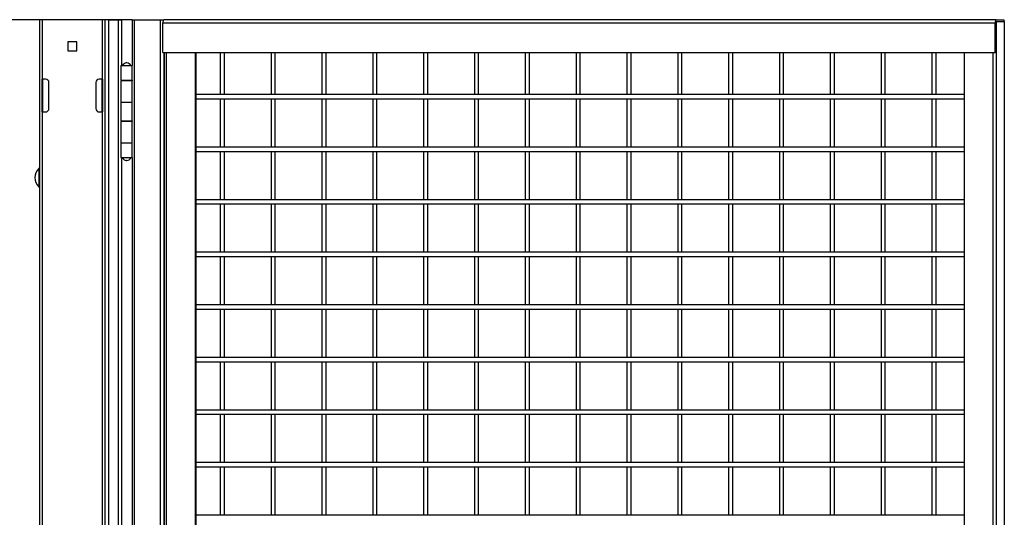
# Model space of a CAD drawing. Header units: inches. Extents: x 0.2 to 10.8, y 0.2 to 8.2.
# Tile 7 of 27: x 2.307 to 3.866, y 4.164 to 4.953. Entities that reach past the tile are written whole.
import ezdxf

# ---------------------------------------------------------------- set-up
doc = ezdxf.new("R2010")
doc.units = ezdxf.units.IN
doc.header["$MEASUREMENT"] = 0
doc.layers.add('DIMENSIONS', color=140, linetype='Continuous', lineweight=25)
doc.styles.add('SLDTEXTSTYLE0', font='TXT', dxfattribs={"width": 0.7})
doc.dimstyles.new('SLDDIMSTYLE0', dxfattribs={"dimtxt": 0.084961, "dimasz": 0.13, "dimexe": 0, "dimexo": 0.0625, "dimgap": 0.02124, "dimtad": 0, "dimtih": 1, "dimtoh": 1, "dimlfac": 24, "dimrnd": 1e-09, "dimzin": 12, "dimdsep": 46, "dimtxsty": 'SLDTEXTSTYLE0', "dimsah": 1, "dimcen": 0.09, "dimadec": 0, "dimazin": 3, "dimtfac": 1, "dimtofl": 0, "dimtmove": 0, "dimatfit": 3, "dimfxl": 0, "dimfrac": 2, "dimtolj": 1, "dimtzin": 12, "dimarcsym": 0})

# ---------------------------------------------------------------- blocks, each defined once
blk = doc.blocks.new('_D')
at = {"layer": 'DIMENSIONS'}
for p, q in [((2.4854, 4.9531), (1.7157, 4.9531)), ((1.8407, 4.9531), (1.8407, 3.8417)), ((1.6438, 3.6877), (1.6153, 3.6877)), ((1.6153, 3.6877), (1.6153, 3.5526)), ((2.0376, 3.6877), (2.0661, 3.6877)), ((2.0661, 3.6877), (2.0661, 3.5526)), ((1.6153, 3.5526), (1.6438, 3.5526)), ((2.0661, 3.5526), (2.0376, 3.5526)), ((1.8407, 2.2023), (1.8407, 3.5336)), ((2.4854, 2.2023), (1.7157, 2.2023))]:
    blk.add_line(p, q, dxfattribs=at)
for points in [[(1.8407, 4.9531), (1.8207, 4.8231), (1.8607, 4.8231)], [(1.8407, 2.2023), (1.8607, 2.3323), (1.8207, 2.3323)]]:
    blk.add_solid(points, dxfattribs=at)
at = {"layer": 'DIMENSIONS', "char_height": 0.08333, "attachment_point": 1, "style": 'SLDTEXTSTYLE0'}
for s, insert in [('66.02', (1.6791, 3.8141)), ('1676.9', (1.6438, 3.66))]:
    blk.add_mtext(s, dxfattribs=dict(at, insert=insert))
blk = doc.blocks.new('_D_1')
at = {"layer": 'DIMENSIONS'}
for p, q in [((2.4854, 4.9531), (1.2433, 4.9531)), ((1.3683, 4.9531), (1.3683, 4.2542)), ((1.1713, 4.1001), (1.1428, 4.1001)), ((1.1428, 4.1001), (1.1428, 3.9651)), ((1.5652, 4.1001), (1.5937, 4.1001)), ((1.5937, 4.1001), (1.5937, 3.9651)), ((1.1428, 3.9651), (1.1713, 3.9651)), ((1.5937, 3.9651), (1.5652, 3.9651)), ((1.3683, 1.9735), (1.3683, 3.9461)), ((2.1844, 1.9735), (1.2433, 1.9735))]:
    blk.add_line(p, q, dxfattribs=at)
for points in [[(1.3683, 4.9531), (1.3483, 4.8231), (1.3883, 4.8231)], [(1.3683, 1.9735), (1.3883, 2.1035), (1.3483, 2.1035)]]:
    blk.add_solid(points, dxfattribs=at)
at = {"layer": 'DIMENSIONS', "char_height": 0.08333, "attachment_point": 1, "style": 'SLDTEXTSTYLE0'}
for s, insert in [('71.51', (1.2067, 4.2266)), ('1816.3', (1.1713, 4.0725))]:
    blk.add_mtext(s, dxfattribs=dict(at, insert=insert))

msp = doc.modelspace()

# ---------------------------------------------------------------- linework, layer by layer
for p, q in [((2.33857, 4.9527), (2.33857, 1.98916)), ((2.34357, 4.9527), (2.33857, 4.9527)), ((2.34357, 4.85895), (2.34357, 4.9527)), ((2.43773, 4.9527), (2.34357, 4.9527)), ((2.43773, 4.9527), (2.43773, 4.85895)), ((2.44273, 4.9527), (2.43773, 4.9527)), ((2.44273, 1.98916), (2.44273, 4.9527)), ((2.44825, 4.9527), (2.44273, 4.9527)), ((2.44825, 2.2027), (2.44825, 4.9527)), ((2.44825, 4.9527), (2.46325, 4.9527)), ((2.46325, 4.9527), (2.46325, 2.2027)), ((2.46325, 4.9527), (2.46877, 4.9527)), ((2.46877, 4.88031), (2.46877, 4.9527)), ((2.48537, 4.9527), (2.48537, 4.88031)), ((2.48537, 4.9527), (2.48915, 4.9527)), ((2.48915, 2.2027), (2.48915, 4.9527)), ((2.48915, 4.9527), (2.5296, 4.9527)), ((2.5296, 4.9527), (2.5296, 2.2027)), ((2.5296, 4.9527), (2.53489, 4.9527)), ((2.53414, 4.90102), (2.53414, 4.9483)), ((2.53414, 4.9483), (3.85223, 4.9483)), ((3.85347, 4.9531), (2.53538, 4.9531)), ((3.85223, 4.90102), (3.85223, 4.9483)), ((3.853, 4.9483), (3.853, 4.90102)), ((3.85347, 4.9531), (3.86571, 4.9531)), ((3.85347, 4.9501), (3.86571, 4.9501)), ((3.85425, 4.9501), (3.86648, 4.9501)), ((3.85425, 3.58472), (3.85425, 4.9501)), ((3.86571, 4.9531), (3.86571, 4.9501)), ((3.86648, 4.9501), (3.86648, 3.58472)), ((2.39781, 4.9182), (2.38349, 4.9182)), ((2.38349, 4.9182), (2.38349, 4.90388)), ((2.39781, 4.90388), (2.39781, 4.9182)), ((2.38349, 4.90388), (2.39781, 4.90388)), ((2.53414, 4.90102), (3.85223, 4.90102)), ((2.53585, 2.25439), (2.53585, 4.90102)), ((2.536, 4.90102), (2.536, 2.25439)), ((2.53955, 2.25439), (2.53955, 4.90102)), ((2.58523, 4.90102), (2.58523, 2.25439)), ((2.586, 4.90102), (2.586, 3.82709)), ((2.6248, 4.90102), (2.6248, 4.83437)), ((2.63147, 4.83437), (2.63147, 4.90102)), ((2.70529, 4.90102), (2.70529, 4.83437)), ((2.71196, 4.83437), (2.71196, 4.90102)), ((2.78579, 4.90102), (2.78579, 4.83437)), ((2.79245, 4.83437), (2.79245, 4.90102)), ((2.86628, 4.90102), (2.86628, 4.83437)), ((2.87295, 4.83437), (2.87295, 4.90102)), ((2.94677, 4.90102), (2.94677, 4.83437)), ((2.95344, 4.83437), (2.95344, 4.90102)), ((3.02727, 4.90102), (3.02727, 4.83437)), ((3.03393, 4.83437), (3.03393, 4.90102)), ((3.10776, 4.90102), (3.10776, 4.83437)), ((3.11443, 4.83437), (3.11443, 4.90102)), ((3.18826, 4.90102), (3.18826, 4.83437)), ((3.19492, 4.83437), (3.19492, 4.90102)), ((3.26875, 4.90102), (3.26875, 4.83437)), ((3.27542, 4.83437), (3.27542, 4.90102)), ((3.34924, 4.90102), (3.34924, 4.83437)), ((3.35591, 4.83437), (3.35591, 4.90102)), ((3.42974, 4.90102), (3.42974, 4.83437)), ((3.4364, 4.83437), (3.4364, 4.90102)), ((3.51023, 4.90102), (3.51023, 4.83437)), ((3.5169, 4.83437), (3.5169, 4.90102)), ((3.59072, 4.90102), (3.59072, 4.83437)), ((3.59739, 4.83437), (3.59739, 4.90102)), ((3.67122, 4.90102), (3.67122, 4.83437)), ((3.67789, 4.83437), (3.67789, 4.90102)), ((3.75171, 4.90102), (3.75171, 4.83437)), ((3.75838, 4.83437), (3.75838, 4.90102)), ((3.80269, 4.90102), (3.80269, 3.61283)), ((3.84837, 4.90102), (3.84837, 3.61283)), ((3.853, 4.90102), (3.85223, 4.90102)), ((2.46763, 4.88031), (2.46763, 4.85739)), ((2.46763, 4.88031), (2.48555, 4.88031)), ((2.48555, 4.85739), (2.48555, 4.88031)), ((2.34273, 4.80687), (2.34273, 4.85895)), ((2.34273, 4.85895), (2.34357, 4.85895)), ((2.34815, 4.85895), (2.34357, 4.85895)), ((2.34357, 4.85895), (2.34357, 4.80687)), ((2.35357, 4.81229), (2.35357, 4.85354)), ((2.42773, 4.85354), (2.42773, 4.81229)), ((2.43773, 4.85895), (2.43315, 4.85895)), ((2.43773, 4.85895), (2.43857, 4.85895)), ((2.43773, 4.80687), (2.43773, 4.85895)), ((2.43857, 4.85895), (2.43857, 4.80687)), ((2.46763, 4.85739), (2.48555, 4.85739)), ((2.46763, 4.85635), (2.46763, 4.82197)), ((2.48555, 4.85635), (2.46763, 4.85635)), ((2.46877, 4.85635), (2.46877, 4.85739)), ((2.47139, 4.85739), (2.47139, 4.85635)), ((2.48179, 4.85635), (2.48179, 4.85739)), ((2.48286, 4.85635), (2.48286, 4.85739)), ((2.48537, 4.85739), (2.48537, 4.85635)), ((2.48555, 4.82197), (2.48555, 4.85635)), ((3.80269, 4.83437), (2.586, 4.83437)), ((2.46763, 4.82197), (2.46763, 4.79281)), ((2.48555, 4.82197), (2.46763, 4.82197)), ((2.48555, 4.79281), (2.48555, 4.82197)), ((2.586, 4.8277), (3.80269, 4.8277)), ((2.6248, 4.8277), (2.6248, 4.75104)), ((2.63147, 4.75104), (2.63147, 4.8277)), ((2.70529, 4.8277), (2.70529, 4.75104)), ((2.71196, 4.75104), (2.71196, 4.8277)), ((2.78579, 4.8277), (2.78579, 4.75104)), ((2.79245, 4.75104), (2.79245, 4.8277)), ((2.86628, 4.8277), (2.86628, 4.75104)), ((2.87295, 4.75104), (2.87295, 4.8277)), ((2.94677, 4.8277), (2.94677, 4.75104)), ((2.95344, 4.75104), (2.95344, 4.8277)), ((3.02727, 4.8277), (3.02727, 4.75104)), ((3.03393, 4.75104), (3.03393, 4.8277)), ((3.10776, 4.8277), (3.10776, 4.75104)), ((3.11443, 4.75104), (3.11443, 4.8277)), ((3.18826, 4.8277), (3.18826, 4.75104)), ((3.19492, 4.75104), (3.19492, 4.8277)), ((3.26875, 4.8277), (3.26875, 4.75104)), ((3.27542, 4.75104), (3.27542, 4.8277)), ((3.34924, 4.8277), (3.34924, 4.75104)), ((3.35591, 4.75104), (3.35591, 4.8277)), ((3.42974, 4.8277), (3.42974, 4.75104)), ((3.4364, 4.75104), (3.4364, 4.8277)), ((3.51023, 4.8277), (3.51023, 4.75104)), ((3.5169, 4.75104), (3.5169, 4.8277)), ((3.59072, 4.8277), (3.59072, 4.75104)), ((3.59739, 4.75104), (3.59739, 4.8277)), ((3.67122, 4.8277), (3.67122, 4.75104)), ((3.67789, 4.75104), (3.67789, 4.8277)), ((3.75171, 4.8277), (3.75171, 4.75104)), ((3.75838, 4.75104), (3.75838, 4.8277)), ((2.34357, 4.80687), (2.34273, 4.80687)), ((2.34357, 3.60895), (2.34357, 4.80687)), ((2.34357, 4.80687), (2.34815, 4.80687)), ((2.43315, 4.80687), (2.43773, 4.80687)), ((2.43773, 4.80687), (2.43773, 3.60895)), ((2.43857, 4.80687), (2.43773, 4.80687)), ((2.46763, 4.79281), (2.48555, 4.79281)), ((2.46763, 4.79177), (2.46763, 4.75739)), ((2.48555, 4.79177), (2.46763, 4.79177)), ((2.46877, 4.79177), (2.46877, 4.79281)), ((2.47139, 4.79281), (2.47139, 4.79177)), ((2.48179, 4.79177), (2.48179, 4.79281)), ((2.48286, 4.79177), (2.48286, 4.79281)), ((2.48537, 4.79281), (2.48537, 4.79177)), ((2.48555, 4.75739), (2.48555, 4.79177)), ((2.46763, 4.75739), (2.46763, 4.73447)), ((2.48555, 4.75739), (2.46763, 4.75739)), ((2.48555, 4.73447), (2.48555, 4.75739)), ((3.80269, 4.75104), (2.586, 4.75104)), ((2.586, 4.74437), (3.80269, 4.74437)), ((2.6248, 4.74437), (2.6248, 4.6677)), ((2.63147, 4.6677), (2.63147, 4.74437)), ((2.70529, 4.74437), (2.70529, 4.6677)), ((2.71196, 4.6677), (2.71196, 4.74437)), ((2.78579, 4.74437), (2.78579, 4.6677)), ((2.79245, 4.6677), (2.79245, 4.74437)), ((2.86628, 4.74437), (2.86628, 4.6677)), ((2.87295, 4.6677), (2.87295, 4.74437)), ((2.94677, 4.74437), (2.94677, 4.6677)), ((2.95344, 4.6677), (2.95344, 4.74437)), ((3.02727, 4.74437), (3.02727, 4.6677)), ((3.03393, 4.6677), (3.03393, 4.74437)), ((3.10776, 4.74437), (3.10776, 4.6677)), ((3.11443, 4.6677), (3.11443, 4.74437)), ((3.18826, 4.74437), (3.18826, 4.6677)), ((3.19492, 4.6677), (3.19492, 4.74437)), ((3.26875, 4.74437), (3.26875, 4.6677)), ((3.27542, 4.6677), (3.27542, 4.74437)), ((3.34924, 4.74437), (3.34924, 4.6677)), ((3.35591, 4.6677), (3.35591, 4.74437)), ((3.42974, 4.74437), (3.42974, 4.6677)), ((3.4364, 4.6677), (3.4364, 4.74437)), ((3.51023, 4.74437), (3.51023, 4.6677)), ((3.5169, 4.6677), (3.5169, 4.74437)), ((3.59072, 4.74437), (3.59072, 4.6677)), ((3.59739, 4.6677), (3.59739, 4.74437)), ((3.67122, 4.74437), (3.67122, 4.6677)), ((3.67789, 4.6677), (3.67789, 4.74437)), ((3.75171, 4.74437), (3.75171, 4.6677)), ((3.75838, 4.6677), (3.75838, 4.74437)), ((2.46763, 4.73447), (2.48555, 4.73447)), ((2.46877, 4.71833), (2.46877, 4.73447)), ((2.47018, 4.73395), (2.46877, 4.73395)), ((2.47659, 4.73422), (2.47008, 4.73422)), ((2.47139, 4.73447), (2.47139, 4.73422)), ((2.4831, 4.73422), (2.47659, 4.73422)), ((2.48179, 4.73422), (2.48179, 4.73447)), ((2.48537, 4.73447), (2.48537, 3.79697)), ((2.33731, 4.71747), (2.33731, 4.68794)), ((2.46877, 4.68708), (2.46877, 4.71833)), ((2.46877, 3.79697), (2.46877, 4.68708)), ((3.80269, 4.6677), (2.586, 4.6677)), ((2.586, 4.66104), (3.80269, 4.66104)), ((2.6248, 4.66104), (2.6248, 4.58437)), ((2.63147, 4.58437), (2.63147, 4.66104)), ((2.70529, 4.66104), (2.70529, 4.58437)), ((2.71196, 4.58437), (2.71196, 4.66104)), ((2.78579, 4.66104), (2.78579, 4.58437)), ((2.79245, 4.58437), (2.79245, 4.66104)), ((2.86628, 4.66104), (2.86628, 4.58437)), ((2.87295, 4.58437), (2.87295, 4.66104)), ((2.94677, 4.66104), (2.94677, 4.58437)), ((2.95344, 4.58437), (2.95344, 4.66104)), ((3.02727, 4.66104), (3.02727, 4.58437)), ((3.03393, 4.58437), (3.03393, 4.66104)), ((3.10776, 4.66104), (3.10776, 4.58437)), ((3.11443, 4.58437), (3.11443, 4.66104)), ((3.18826, 4.66104), (3.18826, 4.58437)), ((3.19492, 4.58437), (3.19492, 4.66104)), ((3.26875, 4.66104), (3.26875, 4.58437)), ((3.27542, 4.58437), (3.27542, 4.66104)), ((3.34924, 4.66104), (3.34924, 4.58437)), ((3.35591, 4.58437), (3.35591, 4.66104)), ((3.42974, 4.66104), (3.42974, 4.58437)), ((3.4364, 4.58437), (3.4364, 4.66104)), ((3.51023, 4.66104), (3.51023, 4.58437)), ((3.5169, 4.58437), (3.5169, 4.66104)), ((3.59072, 4.66104), (3.59072, 4.58437)), ((3.59739, 4.58437), (3.59739, 4.66104)), ((3.67122, 4.66104), (3.67122, 4.58437)), ((3.67789, 4.58437), (3.67789, 4.66104)), ((3.75171, 4.66104), (3.75171, 4.58437)), ((3.75838, 4.58437), (3.75838, 4.66104)), ((3.80269, 4.58437), (2.586, 4.58437)), ((2.586, 4.5777), (3.80269, 4.5777)), ((2.6248, 4.5777), (2.6248, 4.50104)), ((2.63147, 4.50104), (2.63147, 4.5777)), ((2.70529, 4.5777), (2.70529, 4.50104)), ((2.71196, 4.50104), (2.71196, 4.5777)), ((2.78579, 4.5777), (2.78579, 4.50104)), ((2.79245, 4.50104), (2.79245, 4.5777)), ((2.86628, 4.5777), (2.86628, 4.50104)), ((2.87295, 4.50104), (2.87295, 4.5777)), ((2.94677, 4.5777), (2.94677, 4.50104)), ((2.95344, 4.50104), (2.95344, 4.5777)), ((3.02727, 4.5777), (3.02727, 4.50104)), ((3.03393, 4.50104), (3.03393, 4.5777)), ((3.10776, 4.5777), (3.10776, 4.50104)), ((3.11443, 4.50104), (3.11443, 4.5777)), ((3.18826, 4.5777), (3.18826, 4.50104)), ((3.19492, 4.50104), (3.19492, 4.5777)), ((3.26875, 4.5777), (3.26875, 4.50104)), ((3.27542, 4.50104), (3.27542, 4.5777)), ((3.34924, 4.5777), (3.34924, 4.50104)), ((3.35591, 4.50104), (3.35591, 4.5777)), ((3.42974, 4.5777), (3.42974, 4.50104)), ((3.4364, 4.50104), (3.4364, 4.5777)), ((3.51023, 4.5777), (3.51023, 4.50104)), ((3.5169, 4.50104), (3.5169, 4.5777)), ((3.59072, 4.5777), (3.59072, 4.50104)), ((3.59739, 4.50104), (3.59739, 4.5777)), ((3.67122, 4.5777), (3.67122, 4.50104)), ((3.67789, 4.50104), (3.67789, 4.5777)), ((3.75171, 4.5777), (3.75171, 4.50104)), ((3.75838, 4.50104), (3.75838, 4.5777)), ((3.80269, 4.50104), (2.586, 4.50104)), ((2.586, 4.49437), (3.80269, 4.49437)), ((2.6248, 4.49437), (2.6248, 4.4177)), ((2.63147, 4.4177), (2.63147, 4.49437)), ((2.70529, 4.49437), (2.70529, 4.4177)), ((2.71196, 4.4177), (2.71196, 4.49437)), ((2.78579, 4.49437), (2.78579, 4.4177)), ((2.79245, 4.4177), (2.79245, 4.49437)), ((2.86628, 4.49437), (2.86628, 4.4177)), ((2.87295, 4.4177), (2.87295, 4.49437)), ((2.94677, 4.49437), (2.94677, 4.4177)), ((2.95344, 4.4177), (2.95344, 4.49437)), ((3.02727, 4.49437), (3.02727, 4.4177)), ((3.03393, 4.4177), (3.03393, 4.49437)), ((3.10776, 4.49437), (3.10776, 4.4177)), ((3.11443, 4.4177), (3.11443, 4.49437)), ((3.18826, 4.49437), (3.18826, 4.4177)), ((3.19492, 4.4177), (3.19492, 4.49437)), ((3.26875, 4.49437), (3.26875, 4.4177)), ((3.27542, 4.4177), (3.27542, 4.49437)), ((3.34924, 4.49437), (3.34924, 4.4177)), ((3.35591, 4.4177), (3.35591, 4.49437)), ((3.42974, 4.49437), (3.42974, 4.4177)), ((3.4364, 4.4177), (3.4364, 4.49437)), ((3.51023, 4.49437), (3.51023, 4.4177)), ((3.5169, 4.4177), (3.5169, 4.49437)), ((3.59072, 4.49437), (3.59072, 4.4177)), ((3.59739, 4.4177), (3.59739, 4.49437)), ((3.67122, 4.49437), (3.67122, 4.4177)), ((3.67789, 4.4177), (3.67789, 4.49437)), ((3.75171, 4.49437), (3.75171, 4.4177)), ((3.75838, 4.4177), (3.75838, 4.49437)), ((3.80269, 4.4177), (2.586, 4.4177)), ((2.586, 4.41104), (3.80269, 4.41104)), ((2.6248, 4.41104), (2.6248, 4.33437)), ((2.63147, 4.33437), (2.63147, 4.41104)), ((2.70529, 4.41104), (2.70529, 4.33437)), ((2.71196, 4.33437), (2.71196, 4.41104)), ((2.78579, 4.41104), (2.78579, 4.33437)), ((2.79245, 4.33437), (2.79245, 4.41104)), ((2.86628, 4.41104), (2.86628, 4.33437)), ((2.87295, 4.33437), (2.87295, 4.41104)), ((2.94677, 4.41104), (2.94677, 4.33437)), ((2.95344, 4.33437), (2.95344, 4.41104)), ((3.02727, 4.41104), (3.02727, 4.33437)), ((3.03393, 4.33437), (3.03393, 4.41104)), ((3.10776, 4.41104), (3.10776, 4.33437)), ((3.11443, 4.33437), (3.11443, 4.41104)), ((3.18826, 4.41104), (3.18826, 4.33437)), ((3.19492, 4.33437), (3.19492, 4.41104)), ((3.26875, 4.41104), (3.26875, 4.33437)), ((3.27542, 4.33437), (3.27542, 4.41104)), ((3.34924, 4.41104), (3.34924, 4.33437)), ((3.35591, 4.33437), (3.35591, 4.41104)), ((3.42974, 4.41104), (3.42974, 4.33437)), ((3.4364, 4.33437), (3.4364, 4.41104)), ((3.51023, 4.41104), (3.51023, 4.33437)), ((3.5169, 4.33437), (3.5169, 4.41104)), ((3.59072, 4.41104), (3.59072, 4.33437)), ((3.59739, 4.33437), (3.59739, 4.41104)), ((3.67122, 4.41104), (3.67122, 4.33437)), ((3.67789, 4.33437), (3.67789, 4.41104)), ((3.75171, 4.41104), (3.75171, 4.33437)), ((3.75838, 4.33437), (3.75838, 4.41104)), ((3.80269, 4.33437), (2.586, 4.33437)), ((2.586, 4.3277), (3.80269, 4.3277)), ((2.6248, 4.3277), (2.6248, 4.25104)), ((2.63147, 4.25104), (2.63147, 4.3277)), ((2.70529, 4.3277), (2.70529, 4.25104)), ((2.71196, 4.25104), (2.71196, 4.3277)), ((2.78579, 4.3277), (2.78579, 4.25104)), ((2.79245, 4.25104), (2.79245, 4.3277)), ((2.86628, 4.3277), (2.86628, 4.25104)), ((2.87295, 4.25104), (2.87295, 4.3277)), ((2.94677, 4.3277), (2.94677, 4.25104)), ((2.95344, 4.25104), (2.95344, 4.3277)), ((3.02727, 4.3277), (3.02727, 4.25104)), ((3.03393, 4.25104), (3.03393, 4.3277)), ((3.10776, 4.3277), (3.10776, 4.25104)), ((3.11443, 4.25104), (3.11443, 4.3277)), ((3.18826, 4.3277), (3.18826, 4.25104)), ((3.19492, 4.25104), (3.19492, 4.3277)), ((3.26875, 4.3277), (3.26875, 4.25104)), ((3.27542, 4.25104), (3.27542, 4.3277)), ((3.34924, 4.3277), (3.34924, 4.25104)), ((3.35591, 4.25104), (3.35591, 4.3277)), ((3.42974, 4.3277), (3.42974, 4.25104)), ((3.4364, 4.25104), (3.4364, 4.3277)), ((3.51023, 4.3277), (3.51023, 4.25104)), ((3.5169, 4.25104), (3.5169, 4.3277)), ((3.59072, 4.3277), (3.59072, 4.25104)), ((3.59739, 4.25104), (3.59739, 4.3277)), ((3.67122, 4.3277), (3.67122, 4.25104)), ((3.67789, 4.25104), (3.67789, 4.3277)), ((3.75171, 4.3277), (3.75171, 4.25104)), ((3.75838, 4.25104), (3.75838, 4.3277)), ((3.80269, 4.25104), (2.586, 4.25104)), ((2.586, 4.24437), (3.80269, 4.24437)), ((2.6248, 4.24437), (2.6248, 4.1677)), ((2.63147, 4.1677), (2.63147, 4.24437)), ((2.70529, 4.24437), (2.70529, 4.1677)), ((2.71196, 4.1677), (2.71196, 4.24437)), ((2.78579, 4.24437), (2.78579, 4.1677)), ((2.79245, 4.1677), (2.79245, 4.24437)), ((2.86628, 4.24437), (2.86628, 4.1677)), ((2.87295, 4.1677), (2.87295, 4.24437)), ((2.94677, 4.24437), (2.94677, 4.1677)), ((2.95344, 4.1677), (2.95344, 4.24437)), ((3.02727, 4.24437), (3.02727, 4.1677)), ((3.03393, 4.1677), (3.03393, 4.24437)), ((3.10776, 4.24437), (3.10776, 4.1677)), ((3.11443, 4.1677), (3.11443, 4.24437)), ((3.18826, 4.24437), (3.18826, 4.1677)), ((3.19492, 4.1677), (3.19492, 4.24437)), ((3.26875, 4.24437), (3.26875, 4.1677)), ((3.27542, 4.1677), (3.27542, 4.24437)), ((3.34924, 4.24437), (3.34924, 4.1677)), ((3.35591, 4.1677), (3.35591, 4.24437)), ((3.42974, 4.24437), (3.42974, 4.1677)), ((3.4364, 4.1677), (3.4364, 4.24437)), ((3.51023, 4.24437), (3.51023, 4.1677)), ((3.5169, 4.1677), (3.5169, 4.24437)), ((3.59072, 4.24437), (3.59072, 4.1677)), ((3.59739, 4.1677), (3.59739, 4.24437)), ((3.67122, 4.24437), (3.67122, 4.1677)), ((3.67789, 4.1677), (3.67789, 4.24437)), ((3.75171, 4.24437), (3.75171, 4.1677)), ((3.75838, 4.1677), (3.75838, 4.24437)), ((3.80269, 4.1677), (2.586, 4.1677))]:
    msp.add_line(p, q)
for centre, radius, start, end in [((2.53971, 4.94942), 0.00568, 139.60931, 191.36905), ((3.85779, 4.94942), 0.00568, 139.60931, 191.36905), ((3.85509, 4.94872), 0.00213, 139.60931, 191.36905), ((2.47607, 4.87809), 0.00639, 90, 159.64898), ((2.47711, 4.87809), 0.00639, 20.35102, 90), ((2.34815, 4.85354), 0.00542, 0, 90), ((2.43315, 4.85354), 0.00542, 90, 180), ((2.34815, 4.81229), 0.00542, 270, 0), ((2.43315, 4.81229), 0.00542, 180, 270), ((2.47607, 4.73645), 0.00639, 200.35102, 270), ((2.47711, 4.73645), 0.00639, 270, 339.64898), ((2.3522, 4.7027), 0.02096, 135.23467, 224.76533), ((2.33783, 4.71695), 0.000733, 0, 135.23467), ((2.33783, 4.68846), 0.000733, 224.76533, 0)]:
    msp.add_arc(centre, radius, start, end)
for points in [[(2.47659, 4.88447), (2.4763, 4.88447), (2.47607, 4.88447), (2.47607, 4.88447)], [(2.47659, 4.73006), (2.47687, 4.73006), (2.47711, 4.73006), (2.47711, 4.73006)]]:
    msp.add_open_spline(points, degree=3)
msp.add_open_spline([(2.47659, 4.73006), (2.4763, 4.73006), (2.47607, 4.73006), (2.47607, 4.73006), (2.4763, 4.73006), (2.47659, 4.73006)], degree=3, knots=[0, 0, 0, 0, 0.5, 0.5, 1, 1, 1, 1])

# ---------------------------------------------------------------- dimensions: what is measured, and where the dimension line sits
at = {"layer": 'DIMENSIONS'}
for base, p2, picture, middle in [((1.36826, 1.97354), (2.2344, 1.97354), '_D_1', (1.36826, 4.10014)), ((1.8407, 2.20231), (2.53538, 2.20231), '_D', (1.8407, 3.68766))]:
    dim = msp.add_linear_dim(base=base, p1=(2.53538, 4.9531), p2=p2, angle=90, dimstyle='SLDDIMSTYLE0', dxfattribs=at)
    dim.commit()
    dim.dimension.update_dxf_attribs({"geometry": picture, "text_midpoint": middle, "dimtype": 160})

doc.saveas('drawing.dxf')
